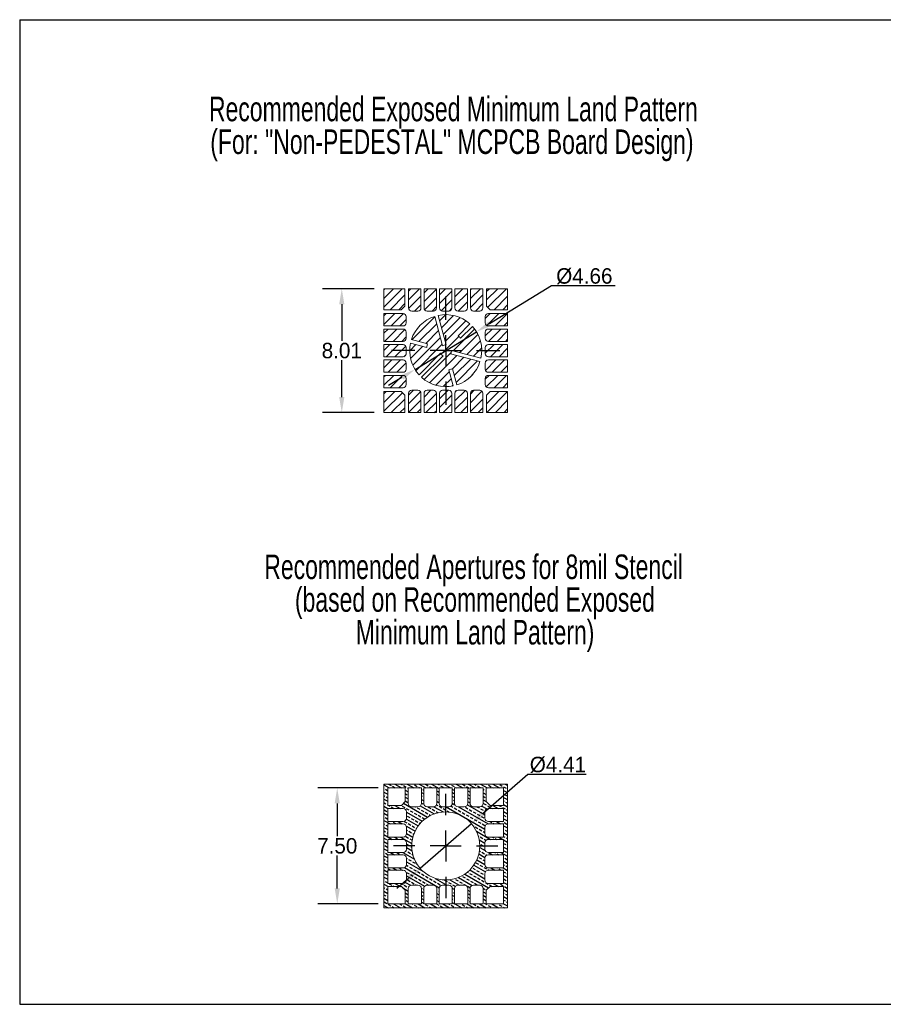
# Model space of a CAD drawing. Header units: millimetres. Extents: x 0 to 129, y 0 to 64.
# Tile 1 of 2: x 0 to 56, y 0 to 64. Entities that reach past the tile are written whole.
import ezdxf

# ---------------------------------------------------------------- set-up
doc = ezdxf.new("R2010")
doc.units = ezdxf.units.MM
doc.layers.add('DIMENSION', color=3, linetype='Continuous')
doc.layers.add('Hatch', color=5, linetype='Continuous')
doc.styles.add('SLDTEXTSTYLE0', font='TXT', dxfattribs={"width": 0.7})
doc.dimstyles.new('ISO-25', dxfattribs={"dimtxt": 1, "dimasz": 1, "dimexe": 1.25, "dimexo": 0.625, "dimgap": 0.125, "dimtad": 1, "dimtih": 1, "dimtoh": 1, "dimzin": 0, "dimdsep": 46, "dimtxsty": 'Standard', "dimcen": 2.5, "dimadec": 0, "dimazin": 0, "dimtfac": 1, "dimtmove": 0, "dimatfit": 3, "dimfxl": 1, "dimtzin": 0, "dimarcsym": 0})
pattern_1 = [(45, (-213.8812, -77.85057), (-0.280633, 0.280633), [])]

# ---------------------------------------------------------------- blocks, each defined once
blk = doc.blocks.new('SW_NOTE_0')
at = {"layer": 'DIMENSION', "color": 0, "char_height": 1.5875, "attachment_point": 2, "style": 'SLDTEXTSTYLE0'}
for s, insert in [('Recommended Exposed Minimum Land Pattern', (20.811, 2.046)), ('(For: "Non-PEDESTAL" MCPCB Board Design)', (20.718, -0.07))]:
    blk.add_mtext(s, dxfattribs=dict(at, insert=insert))
blk = doc.blocks.new('SW_NOTE_2')
at = {"layer": 'DIMENSION', "color": 0, "char_height": 1.5875, "attachment_point": 2, "style": 'SLDTEXTSTYLE0'}
for s, insert in [('Recommended Apertures for 8mil Stencil', (17.934, 2.046)), ('(based on Recommended Exposed', (18.02, -0.07)), ('Minimum Land Pattern)', (18.029, -2.187))]:
    blk.add_mtext(s, dxfattribs=dict(at, insert=insert))
blk = doc.blocks.new('SW_CENTERMARKSYMBOL_0')
at = {"layer": 'DIMENSION', "color": 0}
for p, q in [((0, 2), (0, 3.5)), ((0, 0), (0, 1)), ((-2, 0), (-3.5, 0)), ((0, 0), (-1, 0)), ((0, 0), (0, -1)), ((0, 0), (1, 0)), ((2, 0), (3.5, 0)), ((0, -2), (0, -3.5))]:
    blk.add_line(p, q, dxfattribs=at)
blk = doc.blocks.new('SW_CENTERMARKSYMBOL_1')
at = {"layer": 'DIMENSION', "color": 0}
for p, q in [((0, 2), (0, 3.37)), ((0, 0), (0, 1)), ((-2, 0), (-3.37, 0)), ((0, 0), (-1, 0)), ((0, 0), (0, -1)), ((0, 0), (1, 0)), ((2, 0), (3.37, 0)), ((0, -2), (0, -3.37))]:
    blk.add_line(p, q, dxfattribs=at)
blk = doc.blocks.new('*D27')
at = {"layer": 'DIMENSION', "color": 0, "lineweight": -2}
for p, q in [((34.418, 46.478), (30.412, 44.027)), ((38.543, 46.478), (34.418, 46.478)), ((25.584, 41.074), (29.559, 43.505)), ((24.731, 40.552), (23.878, 40.03))]:
    blk.add_line(p, q, dxfattribs=at)
at = {"layer": 'DIMENSION', "color": 0}
for points in [[(30.325, 44.169), (30.499, 43.885), (29.559, 43.505)], [(24.818, 40.409), (24.644, 40.694), (25.584, 41.074)]]:
    blk.add_solid(points, dxfattribs=at)
at = {"layer": 'DIMENSION', "color": 0, "insert": (36.543, 47.103), "char_height": 1, "attachment_point": 5}
blk.add_mtext('%%c4.66', dxfattribs=at)
blk = doc.blocks.new('*D28')
at = {"layer": 'DIMENSION', "color": 0, "lineweight": -2}
for p, q in [((22.942, 46.293), (19.595, 46.293)), ((20.845, 45.293), (20.845, 42.914)), ((20.845, 39.285), (20.845, 41.664)), ((22.942, 38.285), (19.595, 38.285))]:
    blk.add_line(p, q, dxfattribs=at)
at = {"layer": 'DIMENSION', "color": 0}
for points in [[(21.012, 45.293), (20.678, 45.293), (20.845, 46.293)], [(20.678, 39.285), (21.012, 39.285), (20.845, 38.285)]]:
    blk.add_solid(points, dxfattribs=at)
at = {"layer": 'DIMENSION', "color": 0, "insert": (20.845, 42.289), "char_height": 1, "attachment_point": 5}
blk.add_mtext('8.01', dxfattribs=at)
blk = doc.blocks.new('*D29')
at = {"layer": 'DIMENSION', "color": 0, "lineweight": -2}
for p, q in [((32.875, 14.869), (29.986, 12.351)), ((36.666, 14.869), (32.875, 14.869)), ((25.911, 8.798), (29.232, 11.693)), ((25.157, 8.141), (24.403, 7.484))]:
    blk.add_line(p, q, dxfattribs=at)
at = {"layer": 'DIMENSION', "color": 0}
for points in [[(29.876, 12.476), (30.095, 12.225), (29.232, 11.693)], [(25.266, 8.015), (25.047, 8.267), (25.911, 8.798)]]:
    blk.add_solid(points, dxfattribs=at)
at = {"layer": 'DIMENSION', "color": 0, "insert": (34.833, 15.494), "char_height": 1, "attachment_point": 5}
blk.add_mtext('%%c4.41', dxfattribs=at)
blk = doc.blocks.new('*D30')
at = {"layer": 'DIMENSION', "color": 0, "lineweight": -2}
for p, q in [((23.196, 13.996), (19.301, 13.996)), ((20.551, 12.996), (20.551, 10.871)), ((20.551, 7.496), (20.551, 9.621)), ((23.196, 6.496), (19.301, 6.496))]:
    blk.add_line(p, q, dxfattribs=at)
at = {"layer": 'DIMENSION', "color": 0}
for points in [[(20.717, 12.996), (20.384, 12.996), (20.551, 13.996)], [(20.384, 7.496), (20.717, 7.496), (20.551, 6.496)]]:
    blk.add_solid(points, dxfattribs=at)
at = {"layer": 'DIMENSION', "color": 0, "insert": (20.551, 10.246), "char_height": 1, "attachment_point": 5}
blk.add_mtext('7.50', dxfattribs=at)

msp = doc.modelspace()

# ---------------------------------------------------------------- hatches: boundary and pattern name
at = {"layer": 'Hatch'}
h = msp.add_hatch(dxfattribs=at)
h.set_pattern_fill('ANSI31', color=256, scale=0.125, style=0)
h.set_pattern_definition(pattern_1)
h.paths.add_polyline_path([(24.692, 44.939), (24.921, 45.169), (24.921, 46.293), (23.567, 46.293), (23.567, 44.939)], flags=0)
h = msp.add_hatch(dxfattribs=at)
h.set_pattern_fill('ANSI31', color=256, scale=0.125, style=0)
h.set_pattern_definition(pattern_1)
edge = h.paths.add_edge_path(flags=0)
edge.add_line((25.371, 44.849), (25.771, 44.849))
edge.add_arc((25.771, 45.049), 0.2, 270, 360)
edge.add_line((25.971, 45.049), (25.971, 46.293))
edge.add_line((25.971, 46.293), (25.171, 46.293))
edge.add_line((25.171, 46.293), (25.171, 45.049))
edge.add_arc((25.371, 45.049), 0.2, 180, 270)
h = msp.add_hatch(dxfattribs=at)
h.set_pattern_fill('ANSI31', color=256, scale=0.125, style=0)
h.set_pattern_definition(pattern_1)
edge = h.paths.add_edge_path(flags=0)
edge.add_line((26.371, 44.849), (26.771, 44.849))
edge.add_arc((26.771, 45.049), 0.2, 270, 360)
edge.add_line((26.971, 45.049), (26.971, 46.293))
edge.add_line((26.971, 46.293), (26.171, 46.293))
edge.add_line((26.171, 46.293), (26.171, 45.049))
edge.add_arc((26.371, 45.049), 0.2, 180, 270)
h = msp.add_hatch(dxfattribs=at)
h.set_pattern_fill('ANSI31', color=256, scale=0.125, style=0)
h.set_pattern_definition(pattern_1)
edge = h.paths.add_edge_path(flags=0)
edge.add_line((27.371, 44.849), (27.771, 44.849))
edge.add_arc((27.771, 45.049), 0.2, 270, 360)
edge.add_line((27.971, 45.049), (27.971, 46.293))
edge.add_line((27.971, 46.293), (27.171, 46.293))
edge.add_line((27.171, 46.293), (27.171, 45.049))
edge.add_arc((27.371, 45.049), 0.2, 180, 270)
h = msp.add_hatch(dxfattribs=at)
h.set_pattern_fill('ANSI31', color=256, scale=0.125, style=0)
h.set_pattern_definition(pattern_1)
edge = h.paths.add_edge_path(flags=0)
edge.add_line((28.371, 44.849), (28.771, 44.849))
edge.add_arc((28.771, 45.049), 0.2, 270, 360)
edge.add_line((28.971, 45.049), (28.971, 46.293))
edge.add_line((28.971, 46.293), (28.171, 46.293))
edge.add_line((28.171, 46.293), (28.171, 45.049))
edge.add_arc((28.371, 45.049), 0.2, 180, 270)
h = msp.add_hatch(dxfattribs=at)
h.set_pattern_fill('ANSI31', color=256, scale=0.125, style=0)
h.set_pattern_definition(pattern_1)
edge = h.paths.add_edge_path(flags=0)
edge.add_line((29.371, 44.849), (29.771, 44.849))
edge.add_arc((29.771, 45.049), 0.2, 270, 360)
edge.add_line((29.971, 45.049), (29.971, 46.293))
edge.add_line((29.971, 46.293), (29.171, 46.293))
edge.add_line((29.171, 46.293), (29.171, 45.049))
edge.add_arc((29.371, 45.049), 0.2, 180, 270)
h = msp.add_hatch(dxfattribs=at)
h.set_pattern_fill('ANSI31', color=256, scale=0.125, style=0)
h.set_pattern_definition(pattern_1)
h.paths.add_polyline_path([(30.221, 46.293), (30.221, 45.169), (30.451, 44.939), (31.575, 44.939), (31.575, 46.293)], flags=0)
h = msp.add_hatch(dxfattribs=at)
h.set_pattern_fill('ANSI31', color=256, scale=0.125, style=0)
h.set_pattern_definition(pattern_1)
edge = h.paths.add_edge_path(flags=0)
edge.add_line((25.011, 44.089), (25.011, 44.489))
edge.add_arc((24.811, 44.489), 0.2, 0, 90)
edge.add_line((24.811, 44.689), (23.567, 44.689))
edge.add_line((23.567, 44.689), (23.567, 43.889))
edge.add_line((23.567, 43.889), (24.811, 43.889))
edge.add_arc((24.811, 44.089), 0.2, 270, 360)
h = msp.add_hatch(dxfattribs=at)
h.set_pattern_fill('ANSI31', color=256, scale=0.125, style=0)
h.set_pattern_definition(pattern_1)
edge = h.paths.add_edge_path(flags=0)
edge.add_line((29.79, 41.577), (27.887, 42.086))
edge.add_arc((27.571, 42.289), 0.375, 327.22178, 362.77822)
edge.add_line((27.946, 42.308), (29.849, 41.798))
edge.add_arc((27.571, 42.289), 2.33, 347.81674, 402.18326)
edge.add_line((29.298, 43.854), (28.532, 43.089))
edge.add_arc((27.571, 42.289), 1.25, 39.74434, 50.25566)
edge.add_line((28.371, 43.251), (29.136, 44.016))
edge.add_arc((27.571, 42.289), 2.33, 47.81674, 102.18326)
edge.add_line((27.08, 44.567), (27.59, 42.664))
edge.add_arc((27.571, 42.289), 0.375, 87.22178, 122.77822)
edge.add_line((27.368, 42.605), (26.858, 44.508))
edge.add_arc((27.571, 42.289), 2.33, 107.81674, 162.18326)
edge.add_line((25.353, 43.002), (26.399, 42.722))
edge.add_arc((27.571, 42.289), 1.25, 159.74434, 170.25566)
edge.add_line((26.339, 42.501), (25.294, 42.781))
edge.add_arc((27.571, 42.289), 2.33, 167.81674, 222.18326)
edge.add_line((25.845, 40.725), (27.238, 42.118))
edge.add_arc((27.571, 42.289), 0.375, 207.22178, 242.77822)
edge.add_line((27.4, 41.956), (26.007, 40.563))
edge.add_arc((27.571, 42.289), 2.33, 227.81674, 282.18326)
edge.add_line((28.063, 40.012), (27.783, 41.057))
edge.add_arc((27.571, 42.289), 1.25, 279.74434, 290.25566)
edge.add_line((28.004, 41.117), (28.284, 40.071))
edge.add_arc((27.571, 42.289), 2.33, 287.81674, 342.18326)
h = msp.add_hatch(dxfattribs=at)
h.set_pattern_fill('ANSI31', color=256, scale=0.125, style=0)
h.set_pattern_definition(pattern_1)
edge = h.paths.add_edge_path(flags=0)
edge.add_line((30.131, 44.489), (30.131, 44.089))
edge.add_arc((30.331, 44.089), 0.2, 180, 270)
edge.add_line((30.331, 43.889), (31.575, 43.889))
edge.add_line((31.575, 43.889), (31.575, 44.689))
edge.add_line((31.575, 44.689), (30.331, 44.689))
edge.add_arc((30.331, 44.489), 0.2, 90, 180)
h = msp.add_hatch(dxfattribs=at)
h.set_pattern_fill('ANSI31', color=256, scale=0.125, style=0)
h.set_pattern_definition(pattern_1)
edge = h.paths.add_edge_path(flags=0)
edge.add_line((25.011, 43.089), (25.011, 43.489))
edge.add_arc((24.811, 43.489), 0.2, 0, 90)
edge.add_line((24.811, 43.689), (23.567, 43.689))
edge.add_line((23.567, 43.689), (23.567, 42.889))
edge.add_line((23.567, 42.889), (24.811, 42.889))
edge.add_arc((24.811, 43.089), 0.2, 270, 360)
h = msp.add_hatch(dxfattribs=at)
h.set_pattern_fill('ANSI31', color=256, scale=0.125, style=0)
h.set_pattern_definition(pattern_1)
edge = h.paths.add_edge_path(flags=0)
edge.add_line((30.131, 43.489), (30.131, 43.089))
edge.add_arc((30.331, 43.089), 0.2, 180, 270)
edge.add_line((30.331, 42.889), (31.575, 42.889))
edge.add_line((31.575, 42.889), (31.575, 43.689))
edge.add_line((31.575, 43.689), (30.331, 43.689))
edge.add_arc((30.331, 43.489), 0.2, 90, 180)
h = msp.add_hatch(dxfattribs=at)
h.set_pattern_fill('ANSI31', color=256, scale=0.125, style=0)
h.set_pattern_definition(pattern_1)
edge = h.paths.add_edge_path(flags=0)
edge.add_line((23.567, 41.889), (24.811, 41.889))
edge.add_arc((24.811, 42.089), 0.2, 270, 360)
edge.add_line((25.011, 42.089), (25.011, 42.489))
edge.add_arc((24.811, 42.489), 0.2, 0, 90)
edge.add_line((24.811, 42.689), (23.567, 42.689))
edge.add_line((23.567, 42.689), (23.567, 41.889))
h = msp.add_hatch(dxfattribs=at)
h.set_pattern_fill('ANSI31', color=256, scale=0.125, style=0)
h.set_pattern_definition(pattern_1)
edge = h.paths.add_edge_path(flags=0)
edge.add_line((31.575, 42.689), (30.331, 42.689))
edge.add_arc((30.331, 42.489), 0.2, 90, 180)
edge.add_line((30.131, 42.489), (30.131, 42.089))
edge.add_arc((30.331, 42.089), 0.2, 180, 270)
edge.add_line((30.331, 41.889), (31.575, 41.889))
edge.add_line((31.575, 41.889), (31.575, 42.689))
h = msp.add_hatch(dxfattribs=at)
h.set_pattern_fill('ANSI31', color=256, scale=0.125, style=0)
h.set_pattern_definition(pattern_1)
edge = h.paths.add_edge_path(flags=0)
edge.add_line((25.011, 41.089), (25.011, 41.489))
edge.add_arc((24.811, 41.489), 0.2, 0, 90)
edge.add_line((24.811, 41.689), (23.567, 41.689))
edge.add_line((23.567, 41.689), (23.567, 40.889))
edge.add_line((23.567, 40.889), (24.811, 40.889))
edge.add_arc((24.811, 41.089), 0.2, 270, 360)
h = msp.add_hatch(dxfattribs=at)
h.set_pattern_fill('ANSI31', color=256, scale=0.125, style=0)
h.set_pattern_definition(pattern_1)
edge = h.paths.add_edge_path(flags=0)
edge.add_line((30.131, 41.489), (30.131, 41.089))
edge.add_arc((30.331, 41.089), 0.2, 180, 270)
edge.add_line((30.331, 40.889), (31.575, 40.889))
edge.add_line((31.575, 40.889), (31.575, 41.689))
edge.add_line((31.575, 41.689), (30.331, 41.689))
edge.add_arc((30.331, 41.489), 0.2, 90, 180)
h = msp.add_hatch(dxfattribs=at)
h.set_pattern_fill('ANSI31', color=256, scale=0.125, style=0)
h.set_pattern_definition(pattern_1)
edge = h.paths.add_edge_path(flags=0)
edge.add_line((25.011, 40.089), (25.011, 40.489))
edge.add_arc((24.811, 40.489), 0.2, 0, 90)
edge.add_line((24.811, 40.689), (23.567, 40.689))
edge.add_line((23.567, 40.689), (23.567, 39.889))
edge.add_line((23.567, 39.889), (24.811, 39.889))
edge.add_arc((24.811, 40.089), 0.2, 270, 360)
h = msp.add_hatch(dxfattribs=at)
h.set_pattern_fill('ANSI31', color=256, scale=0.125, style=0)
h.set_pattern_definition(pattern_1)
edge = h.paths.add_edge_path(flags=0)
edge.add_line((31.575, 40.689), (30.331, 40.689))
edge.add_arc((30.331, 40.489), 0.2, 90, 180)
edge.add_line((30.131, 40.489), (30.131, 40.089))
edge.add_arc((30.331, 40.089), 0.2, 180, 270)
edge.add_line((30.331, 39.889), (31.575, 39.889))
edge.add_line((31.575, 39.889), (31.575, 40.689))
h = msp.add_hatch(dxfattribs=at)
h.set_pattern_fill('ANSI31', color=256, scale=0.125, style=0)
h.set_pattern_definition(pattern_1)
h.paths.add_polyline_path([(24.921, 39.41), (24.692, 39.639), (23.567, 39.639), (23.567, 38.285), (24.921, 38.285)], flags=0)
h = msp.add_hatch(dxfattribs=at)
h.set_pattern_fill('ANSI31', color=256, scale=0.125, style=0)
h.set_pattern_definition(pattern_1)
edge = h.paths.add_edge_path(flags=0)
edge.add_line((25.771, 39.729), (25.371, 39.729))
edge.add_arc((25.371, 39.529), 0.2, 90, 180)
edge.add_line((25.171, 39.529), (25.171, 38.285))
edge.add_line((25.171, 38.285), (25.971, 38.285))
edge.add_line((25.971, 38.285), (25.971, 39.529))
edge.add_arc((25.771, 39.529), 0.2, 0, 90)
h = msp.add_hatch(dxfattribs=at)
h.set_pattern_fill('ANSI31', color=256, scale=0.125, style=0)
h.set_pattern_definition(pattern_1)
edge = h.paths.add_edge_path(flags=0)
edge.add_line((26.971, 38.285), (26.971, 39.529))
edge.add_arc((26.771, 39.529), 0.2, 0, 90)
edge.add_line((26.771, 39.729), (26.371, 39.729))
edge.add_arc((26.371, 39.529), 0.2, 90, 180)
edge.add_line((26.171, 39.529), (26.171, 38.285))
edge.add_line((26.171, 38.285), (26.971, 38.285))
h = msp.add_hatch(dxfattribs=at)
h.set_pattern_fill('ANSI31', color=256, scale=0.125, style=0)
h.set_pattern_definition(pattern_1)
edge = h.paths.add_edge_path(flags=0)
edge.add_line((27.771, 39.729), (27.371, 39.729))
edge.add_arc((27.371, 39.529), 0.2, 90, 180)
edge.add_line((27.171, 39.529), (27.171, 38.285))
edge.add_line((27.171, 38.285), (27.971, 38.285))
edge.add_line((27.971, 38.285), (27.971, 39.529))
edge.add_arc((27.771, 39.529), 0.2, 0, 90)
h = msp.add_hatch(dxfattribs=at)
h.set_pattern_fill('ANSI31', color=256, scale=0.125, style=0)
h.set_pattern_definition(pattern_1)
edge = h.paths.add_edge_path(flags=0)
edge.add_line((28.771, 39.729), (28.371, 39.729))
edge.add_arc((28.371, 39.529), 0.2, 90, 180)
edge.add_line((28.171, 39.529), (28.171, 38.285))
edge.add_line((28.171, 38.285), (28.971, 38.285))
edge.add_line((28.971, 38.285), (28.971, 39.529))
edge.add_arc((28.771, 39.529), 0.2, 0, 90)
h = msp.add_hatch(dxfattribs=at)
h.set_pattern_fill('ANSI31', color=256, scale=0.125, style=0)
h.set_pattern_definition(pattern_1)
edge = h.paths.add_edge_path(flags=0)
edge.add_line((29.771, 39.729), (29.371, 39.729))
edge.add_arc((29.371, 39.529), 0.2, 90, 180)
edge.add_line((29.171, 39.529), (29.171, 38.285))
edge.add_line((29.171, 38.285), (29.971, 38.285))
edge.add_line((29.971, 38.285), (29.971, 39.529))
edge.add_arc((29.771, 39.529), 0.2, 0, 90)
h = msp.add_hatch(dxfattribs=at)
h.set_pattern_fill('ANSI31', color=256, scale=0.125, style=0)
h.set_pattern_definition(pattern_1)
h.paths.add_polyline_path([(31.575, 39.639), (30.451, 39.639), (30.221, 39.41), (30.221, 38.285), (31.575, 38.285)], flags=0)
h = msp.add_hatch(dxfattribs=at)
h.set_pattern_fill('BRASS', color=256, scale=0.0625, angle=-30, style=0)
h.set_pattern_definition([(-30, (-213.8812, -77.85057), (0.1984375, 0.34370383), []), (-30, (-213.78198, -77.6787), (0.1984375, 0.34370383), [0.1984375, -0.09921875])])
h.paths.add_polyline_path([(23.571, 6.246), (31.571, 6.246), (31.571, 14.246), (23.571, 14.246)], flags=0)
edge = h.paths.add_edge_path(flags=0)
edge.add_arc((27.771, 7.486), 0.225, 0, 90, ccw=False)
edge.add_line((27.996, 7.486), (27.996, 6.496))
edge.add_line((27.996, 6.496), (27.146, 6.496))
edge.add_line((27.146, 6.496), (27.146, 7.486))
edge.add_arc((27.371, 7.486), 0.225, 90, 180, ccw=False)
edge.add_line((27.371, 7.711), (27.771, 7.711))
edge = h.paths.add_edge_path(flags=0)
edge.add_arc((29.371, 7.486), 0.225, 90, 180, ccw=False)
edge.add_line((29.371, 7.711), (29.771, 7.711))
edge.add_arc((29.771, 7.486), 0.225, 0, 90, ccw=False)
edge.add_line((29.996, 7.486), (29.996, 6.496))
edge.add_line((29.996, 6.496), (29.146, 6.496))
edge.add_line((29.146, 6.496), (29.146, 7.486))
edge = h.paths.add_edge_path(flags=0)
edge.add_arc((30.331, 12.446), 0.225, 90, 180, ccw=False)
edge.add_line((30.331, 12.671), (31.321, 12.671))
edge.add_line((31.321, 12.671), (31.321, 11.821))
edge.add_line((31.321, 11.821), (30.331, 11.821))
edge.add_arc((30.331, 12.046), 0.225, 180, 270, ccw=False)
edge.add_line((30.106, 12.046), (30.106, 12.446))
edge = h.paths.add_edge_path(flags=0)
edge.add_arc((25.371, 7.486), 0.225, 90, 180, ccw=False)
edge.add_line((25.371, 7.711), (25.771, 7.711))
edge.add_arc((25.771, 7.486), 0.225, 0, 90, ccw=False)
edge.add_line((25.996, 7.486), (25.996, 6.496))
edge.add_line((25.996, 6.496), (25.146, 6.496))
edge.add_line((25.146, 6.496), (25.146, 7.486))
edge = h.paths.add_edge_path(flags=0)
edge.add_arc((30.331, 10.446), 0.225, 90, 180, ccw=False)
edge.add_line((30.331, 10.671), (31.321, 10.671))
edge.add_line((31.321, 10.671), (31.321, 9.821))
edge.add_line((31.321, 9.821), (30.331, 9.821))
edge.add_arc((30.331, 10.046), 0.225, 180, 270, ccw=False)
edge.add_line((30.106, 10.046), (30.106, 10.446))
edge = h.paths.add_edge_path(flags=0)
edge.add_arc((30.331, 9.046), 0.225, 180, 270, ccw=False)
edge.add_line((30.106, 9.046), (30.106, 9.446))
edge.add_arc((30.331, 9.446), 0.225, 90, 180, ccw=False)
edge.add_line((30.331, 9.671), (31.321, 9.671))
edge.add_line((31.321, 9.671), (31.321, 8.821))
edge.add_line((31.321, 8.821), (30.331, 8.821))
edge = h.paths.add_edge_path(flags=0)
edge.add_arc((24.811, 11.046), 0.225, 270, 360, ccw=False)
edge.add_line((24.811, 10.821), (23.821, 10.821))
edge.add_line((23.821, 10.821), (23.821, 11.671))
edge.add_line((23.821, 11.671), (24.811, 11.671))
edge.add_arc((24.811, 11.446), 0.225, 0, 90, ccw=False)
edge.add_line((25.036, 11.446), (25.036, 11.046))
edge = h.paths.add_edge_path(flags=0)
edge.add_arc((24.811, 8.046), 0.225, 270, 360, ccw=False)
edge.add_line((24.811, 7.821), (23.821, 7.821))
edge.add_line((23.821, 7.821), (23.821, 8.671))
edge.add_line((23.821, 8.671), (24.811, 8.671))
edge.add_arc((24.811, 8.446), 0.225, 0, 90, ccw=False)
edge.add_line((25.036, 8.446), (25.036, 8.046))
edge = h.paths.add_edge_path(flags=0)
edge.add_arc((26.771, 13.006), 0.225, 270, 360, ccw=False)
edge.add_line((26.771, 12.781), (26.371, 12.781))
edge.add_arc((26.371, 13.006), 0.225, 180, 270, ccw=False)
edge.add_line((26.146, 13.006), (26.146, 13.996))
edge.add_line((26.146, 13.996), (26.996, 13.996))
edge.add_line((26.996, 13.996), (26.996, 13.006))
edge = h.paths.add_edge_path(flags=0)
edge.add_arc((28.371, 13.006), 0.225, 180, 270, ccw=False)
edge.add_line((28.146, 13.006), (28.146, 13.996))
edge.add_line((28.146, 13.996), (28.996, 13.996))
edge.add_line((28.996, 13.996), (28.996, 13.006))
edge.add_arc((28.771, 13.006), 0.225, 270, 360, ccw=False)
edge.add_line((28.771, 12.781), (28.371, 12.781))
edge = h.paths.add_edge_path(flags=0)
edge.add_arc((25.371, 13.006), 0.225, 180, 270, ccw=False)
edge.add_line((25.146, 13.006), (25.146, 13.996))
edge.add_line((25.146, 13.996), (25.996, 13.996))
edge.add_line((25.996, 13.996), (25.996, 13.006))
edge.add_arc((25.771, 13.006), 0.225, 270, 360, ccw=False)
edge.add_line((25.771, 12.781), (25.371, 12.781))
edge = h.paths.add_edge_path(flags=0)
edge.add_arc((27.371, 13.006), 0.225, 180, 270, ccw=False)
edge.add_line((27.146, 13.006), (27.146, 13.996))
edge.add_line((27.146, 13.996), (27.996, 13.996))
edge.add_line((27.996, 13.996), (27.996, 13.006))
edge.add_arc((27.771, 13.006), 0.225, 270, 360, ccw=False)
edge.add_line((27.771, 12.781), (27.371, 12.781))
edge = h.paths.add_edge_path(flags=0)
edge.add_arc((29.371, 13.006), 0.225, 180, 270, ccw=False)
edge.add_line((29.146, 13.006), (29.146, 13.996))
edge.add_line((29.146, 13.996), (29.996, 13.996))
edge.add_line((29.996, 13.996), (29.996, 13.006))
edge.add_arc((29.771, 13.006), 0.225, 270, 360, ccw=False)
edge.add_line((29.771, 12.781), (29.371, 12.781))
edge = h.paths.add_edge_path(flags=0)
edge.add_arc((24.811, 9.046), 0.225, 270, 360, ccw=False)
edge.add_line((24.811, 8.821), (23.821, 8.821))
edge.add_line((23.821, 8.821), (23.821, 9.671))
edge.add_line((23.821, 9.671), (24.811, 9.671))
edge.add_arc((24.811, 9.446), 0.225, 0, 90, ccw=False)
edge.add_line((25.036, 9.446), (25.036, 9.046))
edge = h.paths.add_edge_path(flags=0)
edge.add_arc((24.811, 12.046), 0.225, 270, 360, ccw=False)
edge.add_line((24.811, 11.821), (23.821, 11.821))
edge.add_line((23.821, 11.821), (23.821, 12.671))
edge.add_line((23.821, 12.671), (24.811, 12.671))
edge.add_arc((24.811, 12.446), 0.225, 0, 90, ccw=False)
edge.add_line((25.036, 12.446), (25.036, 12.046))
edge = h.paths.add_edge_path(flags=0)
edge.add_arc((24.811, 10.046), 0.225, 270, 360, ccw=False)
edge.add_line((24.811, 9.821), (23.821, 9.821))
edge.add_line((23.821, 9.821), (23.821, 10.671))
edge.add_line((23.821, 10.671), (24.811, 10.671))
edge.add_arc((24.811, 10.446), 0.225, 0, 90, ccw=False)
edge.add_line((25.036, 10.446), (25.036, 10.046))
edge = h.paths.add_edge_path(flags=0)
edge.add_arc((30.331, 8.446), 0.225, 90, 180, ccw=False)
edge.add_line((30.331, 8.671), (31.321, 8.671))
edge.add_line((31.321, 8.671), (31.321, 7.821))
edge.add_line((31.321, 7.821), (30.331, 7.821))
edge.add_arc((30.331, 8.046), 0.225, 180, 270, ccw=False)
edge.add_line((30.106, 8.046), (30.106, 8.446))
edge = h.paths.add_edge_path(flags=0)
edge.add_arc((30.331, 11.046), 0.225, 180, 270, ccw=False)
edge.add_line((30.106, 11.046), (30.106, 11.446))
edge.add_arc((30.331, 11.446), 0.225, 90, 180, ccw=False)
edge.add_line((30.331, 11.671), (31.321, 11.671))
edge.add_line((31.321, 11.671), (31.321, 10.821))
edge.add_line((31.321, 10.821), (30.331, 10.821))
edge = h.paths.add_edge_path(flags=0)
edge.add_arc((26.371, 7.486), 0.225, 90, 180, ccw=False)
edge.add_line((26.371, 7.711), (26.771, 7.711))
edge.add_arc((26.771, 7.486), 0.225, 0, 90, ccw=False)
edge.add_line((26.996, 7.486), (26.996, 6.496))
edge.add_line((26.996, 6.496), (26.146, 6.496))
edge.add_line((26.146, 6.496), (26.146, 7.486))
edge = h.paths.add_edge_path(flags=0)
edge.add_arc((28.771, 7.486), 0.225, 0, 90, ccw=False)
edge.add_line((28.996, 7.486), (28.996, 6.496))
edge.add_line((28.996, 6.496), (28.146, 6.496))
edge.add_line((28.146, 6.496), (28.146, 7.486))
edge.add_arc((28.371, 7.486), 0.225, 90, 180, ccw=False)
edge.add_line((28.371, 7.711), (28.771, 7.711))
edge = h.paths.add_edge_path(flags=0)
edge.add_arc((27.571, 10.246), 2.203, 0, 360)
h.paths.add_polyline_path([(23.821, 6.496), (23.821, 7.621), (24.702, 7.621), (24.946, 7.377), (24.946, 6.496)], flags=0)
h.paths.add_polyline_path([(23.821, 13.996), (24.946, 13.996), (24.946, 13.115), (24.702, 12.871), (23.821, 12.871)], flags=0)
h.paths.add_polyline_path([(30.196, 13.996), (31.321, 13.996), (31.321, 12.871), (30.44, 12.871), (30.196, 13.115)], flags=0)
h.paths.add_polyline_path([(31.321, 7.621), (31.321, 6.496), (30.196, 6.496), (30.196, 7.377), (30.44, 7.621)], flags=0)

# ---------------------------------------------------------------- linework, layer by layer
at = {"color": 7, "linetype": 'Continuous', "lineweight": 15}
for p, q in [((23.567, 46.293), (23.567, 44.939)), ((24.921, 46.293), (23.567, 46.293)), ((24.921, 45.169), (24.921, 46.293)), ((25.171, 46.293), (25.171, 45.049)), ((25.971, 46.293), (25.171, 46.293)), ((25.971, 45.049), (25.971, 46.293)), ((26.971, 46.293), (26.171, 46.293)), ((26.171, 46.293), (26.171, 45.049)), ((26.971, 45.049), (26.971, 46.293)), ((27.171, 46.293), (27.171, 45.049)), ((27.971, 46.293), (27.171, 46.293)), ((27.971, 45.049), (27.971, 46.293)), ((28.171, 46.293), (28.171, 45.049)), ((28.971, 46.293), (28.171, 46.293)), ((28.971, 45.049), (28.971, 46.293)), ((29.171, 46.293), (29.171, 45.049)), ((29.971, 46.293), (29.171, 46.293)), ((29.971, 45.049), (29.971, 46.293)), ((31.575, 46.293), (30.221, 46.293)), ((30.221, 46.293), (30.221, 45.169)), ((31.575, 44.939), (31.575, 46.293)), ((23.567, 44.939), (24.692, 44.939)), ((24.811, 44.689), (23.567, 44.689)), ((23.567, 44.689), (23.567, 43.889)), ((24.692, 44.939), (24.921, 45.169)), ((25.371, 44.849), (25.771, 44.849)), ((26.371, 44.849), (26.771, 44.849)), ((27.371, 44.849), (27.771, 44.849)), ((28.371, 44.849), (28.771, 44.849)), ((29.371, 44.849), (29.771, 44.849)), ((30.221, 45.169), (30.451, 44.939)), ((31.575, 44.689), (30.331, 44.689)), ((30.451, 44.939), (31.575, 44.939)), ((31.575, 43.889), (31.575, 44.689)), ((25.011, 44.089), (25.011, 44.489)), ((27.368, 42.605), (26.858, 44.508)), ((27.08, 44.567), (27.59, 42.664)), ((28.371, 43.251), (29.136, 44.016)), ((30.131, 44.489), (30.131, 44.089)), ((23.567, 43.889), (24.811, 43.889)), ((24.811, 43.689), (23.567, 43.689)), ((23.567, 43.689), (23.567, 42.889)), ((25.011, 43.089), (25.011, 43.489)), ((29.298, 43.854), (28.532, 43.089)), ((30.131, 43.489), (30.131, 43.089)), ((30.331, 43.889), (31.575, 43.889)), ((31.575, 43.689), (30.331, 43.689)), ((31.575, 42.889), (31.575, 43.689)), ((23.567, 42.889), (24.811, 42.889)), ((24.811, 42.689), (23.567, 42.689)), ((23.567, 42.689), (23.567, 41.889)), ((26.339, 42.501), (25.294, 42.781)), ((25.353, 43.002), (26.399, 42.722)), ((30.331, 42.889), (31.575, 42.889)), ((31.575, 42.689), (30.331, 42.689)), ((31.575, 41.889), (31.575, 42.689)), ((25.011, 42.089), (25.011, 42.489)), ((25.845, 40.725), (27.238, 42.118)), ((29.79, 41.577), (27.887, 42.086)), ((27.946, 42.308), (29.849, 41.798)), ((30.131, 42.489), (30.131, 42.089)), ((23.567, 41.889), (24.811, 41.889)), ((24.811, 41.689), (23.567, 41.689)), ((23.567, 41.689), (23.567, 40.889)), ((25.011, 41.089), (25.011, 41.489)), ((27.4, 41.956), (26.007, 40.563)), ((30.131, 41.489), (30.131, 41.089)), ((30.331, 41.889), (31.575, 41.889)), ((31.575, 41.689), (30.331, 41.689)), ((31.575, 40.889), (31.575, 41.689)), ((23.567, 40.889), (24.811, 40.889)), ((28.063, 40.012), (27.783, 41.057)), ((28.004, 41.117), (28.284, 40.071)), ((30.331, 40.889), (31.575, 40.889)), ((24.811, 40.689), (23.567, 40.689)), ((23.567, 40.689), (23.567, 39.889)), ((25.011, 40.089), (25.011, 40.489)), ((30.131, 40.489), (30.131, 40.089)), ((31.575, 40.689), (30.331, 40.689)), ((31.575, 39.889), (31.575, 40.689)), ((23.567, 39.889), (24.811, 39.889)), ((24.692, 39.639), (23.567, 39.639)), ((23.567, 39.639), (23.567, 38.285)), ((24.921, 39.41), (24.692, 39.639)), ((25.171, 39.529), (25.171, 38.285)), ((25.771, 39.729), (25.371, 39.729)), ((25.971, 38.285), (25.971, 39.529)), ((26.171, 39.529), (26.171, 38.285)), ((26.771, 39.729), (26.371, 39.729)), ((26.971, 38.285), (26.971, 39.529)), ((27.171, 39.529), (27.171, 38.285)), ((27.771, 39.729), (27.371, 39.729)), ((27.971, 38.285), (27.971, 39.529)), ((28.171, 39.529), (28.171, 38.285)), ((28.771, 39.729), (28.371, 39.729)), ((28.971, 38.285), (28.971, 39.529)), ((29.171, 39.529), (29.171, 38.285)), ((29.771, 39.729), (29.371, 39.729)), ((29.971, 38.285), (29.971, 39.529)), ((30.451, 39.639), (30.221, 39.41)), ((30.331, 39.889), (31.575, 39.889)), ((31.575, 39.639), (30.451, 39.639)), ((31.575, 38.285), (31.575, 39.639)), ((24.921, 38.285), (24.921, 39.41)), ((30.221, 39.41), (30.221, 38.285)), ((23.567, 38.285), (24.921, 38.285)), ((25.171, 38.285), (25.971, 38.285)), ((26.171, 38.285), (26.971, 38.285)), ((27.171, 38.285), (27.971, 38.285)), ((28.171, 38.285), (28.971, 38.285)), ((29.171, 38.285), (29.971, 38.285)), ((30.221, 38.285), (31.575, 38.285)), ((23.571, 14.246), (23.571, 6.246)), ((31.571, 14.246), (23.571, 14.246)), ((31.571, 6.246), (31.571, 14.246)), ((24.946, 13.996), (23.821, 13.996)), ((23.821, 13.996), (23.821, 12.871)), ((24.946, 13.115), (24.946, 13.996)), ((25.996, 13.996), (25.146, 13.996)), ((25.146, 13.996), (25.146, 13.006)), ((25.996, 13.006), (25.996, 13.996)), ((26.996, 13.996), (26.146, 13.996)), ((26.146, 13.996), (26.146, 13.006)), ((26.996, 13.006), (26.996, 13.996)), ((27.996, 13.996), (27.146, 13.996)), ((27.146, 13.996), (27.146, 13.006)), ((27.996, 13.006), (27.996, 13.996)), ((28.996, 13.996), (28.146, 13.996)), ((28.146, 13.996), (28.146, 13.006)), ((28.996, 13.006), (28.996, 13.996)), ((29.996, 13.996), (29.146, 13.996)), ((29.146, 13.996), (29.146, 13.006)), ((29.996, 13.006), (29.996, 13.996)), ((31.321, 13.996), (30.196, 13.996)), ((30.196, 13.996), (30.196, 13.115)), ((31.321, 12.871), (31.321, 13.996)), ((23.821, 12.871), (24.702, 12.871)), ((24.702, 12.871), (24.946, 13.115)), ((25.371, 12.781), (25.771, 12.781)), ((26.371, 12.781), (26.771, 12.781)), ((27.371, 12.781), (27.771, 12.781)), ((28.371, 12.781), (28.771, 12.781)), ((29.371, 12.781), (29.771, 12.781)), ((30.196, 13.115), (30.44, 12.871)), ((30.44, 12.871), (31.321, 12.871)), ((24.811, 12.671), (23.821, 12.671)), ((23.821, 12.671), (23.821, 11.821)), ((25.036, 12.046), (25.036, 12.446)), ((30.106, 12.446), (30.106, 12.046)), ((31.321, 12.671), (30.331, 12.671)), ((31.321, 11.821), (31.321, 12.671)), ((23.821, 11.821), (24.811, 11.821)), ((24.811, 11.671), (23.821, 11.671)), ((23.821, 11.671), (23.821, 10.821)), ((30.331, 11.821), (31.321, 11.821)), ((31.321, 11.671), (30.331, 11.671)), ((31.321, 10.821), (31.321, 11.671)), ((25.036, 11.046), (25.036, 11.446)), ((30.106, 11.446), (30.106, 11.046)), ((23.821, 10.821), (24.811, 10.821)), ((23.821, 10.671), (23.821, 9.821)), ((24.811, 10.671), (23.821, 10.671)), ((25.036, 10.046), (25.036, 10.446)), ((30.106, 10.446), (30.106, 10.046)), ((30.331, 10.821), (31.321, 10.821)), ((31.321, 10.671), (30.331, 10.671)), ((31.321, 9.821), (31.321, 10.671)), ((23.821, 9.821), (24.811, 9.821)), ((24.811, 9.671), (23.821, 9.671)), ((23.821, 9.671), (23.821, 8.821)), ((30.331, 9.821), (31.321, 9.821)), ((31.321, 9.671), (30.331, 9.671)), ((31.321, 8.821), (31.321, 9.671)), ((25.036, 9.046), (25.036, 9.446)), ((30.106, 9.446), (30.106, 9.046)), ((23.821, 8.821), (24.811, 8.821)), ((24.811, 8.671), (23.821, 8.671)), ((23.821, 8.671), (23.821, 7.821)), ((25.036, 8.046), (25.036, 8.446)), ((30.106, 8.446), (30.106, 8.046)), ((30.331, 8.821), (31.321, 8.821)), ((31.321, 8.671), (30.331, 8.671)), ((31.321, 7.821), (31.321, 8.671)), ((23.821, 7.821), (24.811, 7.821)), ((25.771, 7.711), (25.371, 7.711)), ((26.771, 7.711), (26.371, 7.711)), ((27.771, 7.711), (27.371, 7.711)), ((28.771, 7.711), (28.371, 7.711)), ((29.771, 7.711), (29.371, 7.711)), ((30.331, 7.821), (31.321, 7.821)), ((24.702, 7.621), (23.821, 7.621)), ((23.821, 7.621), (23.821, 6.496)), ((24.946, 7.377), (24.702, 7.621)), ((24.946, 6.496), (24.946, 7.377)), ((25.146, 7.486), (25.146, 6.496)), ((25.996, 6.496), (25.996, 7.486)), ((26.146, 7.486), (26.146, 6.496)), ((26.996, 6.496), (26.996, 7.486)), ((27.146, 7.486), (27.146, 6.496)), ((27.996, 6.496), (27.996, 7.486)), ((28.146, 7.486), (28.146, 6.496)), ((28.996, 6.496), (28.996, 7.486)), ((29.146, 7.486), (29.146, 6.496)), ((29.996, 6.496), (29.996, 7.486)), ((30.44, 7.621), (30.196, 7.377)), ((30.196, 7.377), (30.196, 6.496)), ((31.321, 7.621), (30.44, 7.621)), ((31.321, 6.496), (31.321, 7.621)), ((23.821, 6.496), (24.946, 6.496)), ((25.146, 6.496), (25.996, 6.496)), ((26.146, 6.496), (26.996, 6.496)), ((27.146, 6.496), (27.996, 6.496)), ((28.146, 6.496), (28.996, 6.496)), ((29.146, 6.496), (29.996, 6.496)), ((30.196, 6.496), (31.321, 6.496)), ((23.571, 6.246), (31.571, 6.246))]:
    msp.add_line(p, q, dxfattribs=at)
msp.add_circle((27.571, 10.246), 2.203, dxfattribs=at)
for centre, radius, start, end in [((24.811, 44.489), 0.2, 0, 90), ((25.371, 45.049), 0.2, 180, 270), ((25.771, 45.049), 0.2, 270, 0), ((26.371, 45.049), 0.2, 180, 270), ((26.771, 45.049), 0.2, 270, 0), ((27.571, 42.289), 2.33, 47.81674, 102.18326), ((27.371, 45.049), 0.2, 180, 270), ((27.771, 45.049), 0.2, 270, 0), ((28.371, 45.049), 0.2, 180, 270), ((28.771, 45.049), 0.2, 270, 0), ((29.371, 45.049), 0.2, 180, 270), ((29.771, 45.049), 0.2, 270, 0), ((30.331, 44.489), 0.2, 90, 180), ((24.811, 44.089), 0.2, 270, 0), ((27.571, 42.289), 2.33, 107.81674, 162.18326), ((30.331, 44.089), 0.2, 180, 270), ((24.811, 43.489), 0.2, 0, 90), ((27.571, 42.289), 2.33, 347.81674, 42.18326), ((30.331, 43.489), 0.2, 90, 180), ((24.811, 43.089), 0.2, 270, 0), ((24.811, 42.489), 0.2, 0, 90), ((27.571, 42.289), 2.33, 167.81674, 222.18326), ((27.571, 42.289), 1.25, 159.74434, 170.25566), ((27.571, 42.289), 1.25, 39.74434, 50.25566), ((30.331, 43.089), 0.2, 180, 270), ((30.331, 42.489), 0.2, 90, 180), ((24.811, 42.089), 0.2, 270, 0), ((27.571, 42.289), 0.375, 207.22178, 242.77822), ((27.571, 42.289), 0.375, 87.22178, 122.77822), ((27.571, 42.289), 0.375, 327.22178, 2.77822), ((30.331, 42.089), 0.2, 180, 270), ((24.811, 41.489), 0.2, 0, 90), ((27.571, 42.289), 2.33, 287.81674, 342.18326), ((30.331, 41.489), 0.2, 90, 180), ((24.811, 41.089), 0.2, 270, 0), ((27.571, 42.289), 1.25, 279.74434, 290.25566), ((30.331, 41.089), 0.2, 180, 270), ((24.811, 40.489), 0.2, 0, 90), ((27.571, 42.289), 2.33, 227.81674, 282.18326), ((30.331, 40.489), 0.2, 90, 180), ((24.811, 40.089), 0.2, 270, 0), ((25.371, 39.529), 0.2, 90, 180), ((25.771, 39.529), 0.2, 0, 90), ((26.371, 39.529), 0.2, 90, 180), ((26.771, 39.529), 0.2, 0, 90), ((27.371, 39.529), 0.2, 90, 180), ((27.771, 39.529), 0.2, 0, 90), ((28.371, 39.529), 0.2, 90, 180), ((28.771, 39.529), 0.2, 0, 90), ((29.371, 39.529), 0.2, 90, 180), ((29.771, 39.529), 0.2, 0, 90), ((30.331, 40.089), 0.2, 180, 270), ((25.371, 13.006), 0.225, 180, 270), ((25.771, 13.006), 0.225, 270, 0), ((26.371, 13.006), 0.225, 180, 270), ((26.771, 13.006), 0.225, 270, 0), ((27.371, 13.006), 0.225, 180, 270), ((27.771, 13.006), 0.225, 270, 0), ((28.371, 13.006), 0.225, 180, 270), ((28.771, 13.006), 0.225, 270, 0), ((29.371, 13.006), 0.225, 180, 270), ((29.771, 13.006), 0.225, 270, 0), ((24.811, 12.446), 0.225, 0, 90), ((30.331, 12.446), 0.225, 90, 180), ((24.811, 12.046), 0.225, 270, 0), ((24.811, 11.446), 0.225, 0, 90), ((30.331, 12.046), 0.225, 180, 270), ((30.331, 11.446), 0.225, 90, 180), ((24.811, 11.046), 0.225, 270, 0), ((30.331, 11.046), 0.225, 180, 270), ((24.811, 10.446), 0.225, 0, 90), ((30.331, 10.446), 0.225, 90, 180), ((24.811, 10.046), 0.225, 270, 0), ((24.811, 9.446), 0.225, 0, 90), ((30.331, 10.046), 0.225, 180, 270), ((30.331, 9.446), 0.225, 90, 180), ((24.811, 9.046), 0.225, 270, 0), ((30.331, 9.046), 0.225, 180, 270), ((24.811, 8.446), 0.225, 0, 90), ((30.331, 8.446), 0.225, 90, 180), ((24.811, 8.046), 0.225, 270, 0), ((25.371, 7.486), 0.225, 90, 180), ((25.771, 7.486), 0.225, 0, 90), ((26.371, 7.486), 0.225, 90, 180), ((26.771, 7.486), 0.225, 0, 90), ((27.371, 7.486), 0.225, 90, 180), ((27.771, 7.486), 0.225, 0, 90), ((28.371, 7.486), 0.225, 90, 180), ((28.771, 7.486), 0.225, 0, 90), ((29.371, 7.486), 0.225, 90, 180), ((29.771, 7.486), 0.225, 0, 90), ((30.331, 8.046), 0.225, 180, 270)]:
    msp.add_arc(centre, radius, start, end, dxfattribs=at)
at = {"layer": 'DIMENSION'}
for p, q in [((0, 63.7), (128.9, 63.7)), ((0, 63.7), (0, 0)), ((0, 0), (128.9, 0))]:
    msp.add_line(p, q, dxfattribs=at)

# ---------------------------------------------------------------- block references
for name, p in [('SW_NOTE_0', (7.256, 56.671)), ('SW_CENTERMARKSYMBOL_0', (27.571, 42.289)), ('SW_NOTE_2', (11.441, 27.053)), ('SW_CENTERMARKSYMBOL_1', (27.571, 10.246))]:
    msp.add_blockref(name, p, dxfattribs=at)

# ---------------------------------------------------------------- dimensions: what is measured, and where the dimension line sits
for p1, p2, picture, middle in [((25.584, 41.074), (29.559, 43.505), '*D27', (36.543, 46.478)), ((25.911, 8.798), (29.232, 11.693), '*D29', (34.833, 14.869))]:
    dim = msp.add_diameter_dim_2p(p1=p1, p2=p2, dimstyle='ISO-25', dxfattribs=at)
    dim.commit()
    dim.dimension.update_dxf_attribs({"geometry": picture, "text_midpoint": middle, "dimtype": 163})
for base, p1, p2, picture, middle in [((20.845, 38.285), (23.567, 46.293), (23.567, 38.285), '*D28', (20.845, 42.289)), ((20.551, 6.496), (23.821, 13.996), (23.821, 6.496), '*D30', (20.551, 10.246))]:
    dim = msp.add_linear_dim(base=base, p1=p1, p2=p2, angle=90, dimstyle='ISO-25', dxfattribs=at)
    dim.commit()
    dim.dimension.update_dxf_attribs({"geometry": picture, "text_midpoint": middle})

doc.saveas('drawing.dxf')
